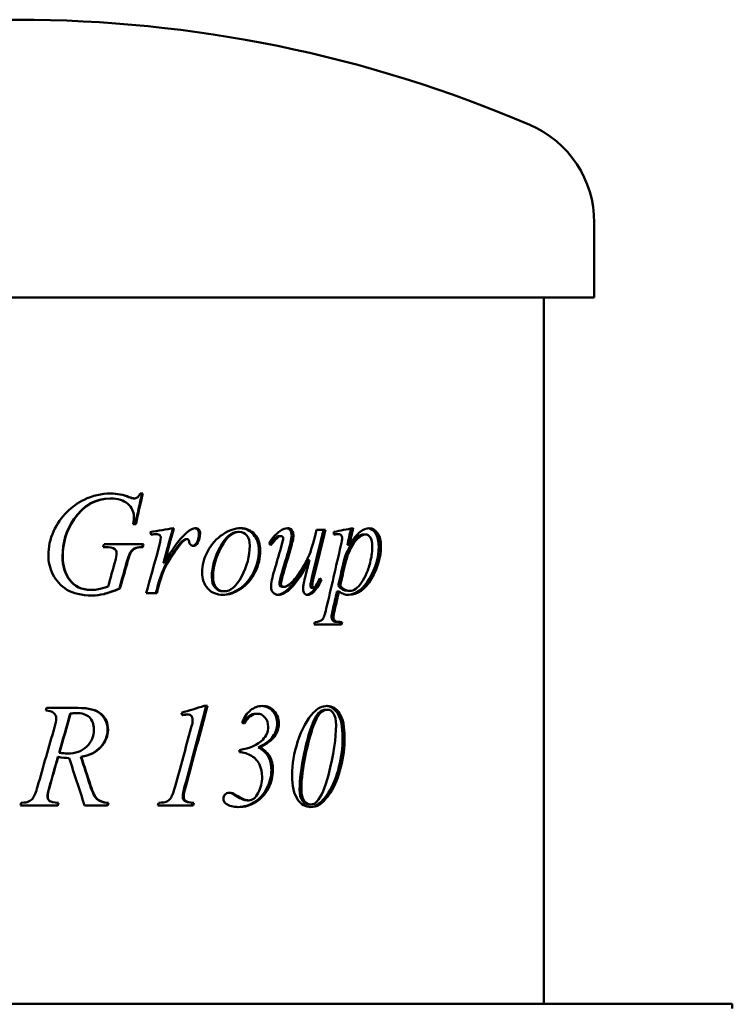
# Model space of a CAD drawing. Header units: millimetres. Extents: x 238 to 1022, y 218 to 673.
# Tile 4 of 4: x 803 to 1022, y 370 to 673. Entities that reach past the tile are written whole.
import ezdxf

# ---------------------------------------------------------------- set-up
doc = ezdxf.new("R2010")
doc.units = ezdxf.units.MM
doc.header["$LTSCALE"] = 3
doc.layers.add('Widoczne (ISO)', color=7, linetype='Continuous', lineweight=50)

msp = doc.modelspace()

# ---------------------------------------------------------------- linework, layer by layer
at = {"layer": 'Widoczne (ISO)'}
for p, q in [((979.93, 587.5), (979.93, 610.5)), ((979.93, 587.5), (624.93, 587.5)), ((964.43, 370), (964.43, 587.5)), ((830.86, 525.6), (831.04, 525.6)), ((836.55, 526.02), (836.76, 526.02)), ((838.05, 525.6), (838.27, 525.6)), ((840.94, 527.1), (840.16, 527.1)), ((837.98, 517.64), (838.77, 517.64)), ((897.17, 515.92), (894.42, 515.92)), ((844.81, 514.6), (845.07, 514.6)), ((854.28, 513.06), (854.61, 513.06)), ((870.17, 515.29), (870.59, 515.29)), ((883.05, 514.01), (883.55, 514.01)), ((899.77, 514.45), (899.77, 515.31)), ((900.59, 514.6), (901.19, 514.6)), ((908.89, 514.5), (909.55, 514.5)), ((828.75, 510.63), (829.35, 510.63)), ((841.18, 511.49), (828.99, 511.49)), ((840.73, 510.63), (840.97, 510.63)), ((851.97, 511.14), (852.28, 511.14)), ((857.52, 511.98), (857.87, 511.98)), ((903.93, 511.34), (904.56, 511.34)), ((891.72, 506.63), (892.27, 506.63)), ((847.27, 505.68), (847.55, 505.68)), ((846.66, 502.22), (846.94, 502.22)), ((895.37, 500.56), (895.95, 500.56)), ((825.02, 497.44), (825.16, 497.44)), ((833.71, 497.88), (833.91, 497.88)), ((845.65, 499.21), (845.92, 499.21)), ((883.87, 498.37), (884.38, 498.37)), ((892.89, 498.06), (893.45, 498.06)), ((901.12, 498.74), (901.74, 498.74)), ((841.96, 496.41), (845.24, 496.41)), ((865.63, 497), (866.03, 497)), ((892.81, 496.66), (893.37, 496.66)), ((900.72, 496.98), (901.33, 496.98)), ((904.02, 497.12), (904.65, 497.12)), ((893.73, 486.73), (902.14, 486.73)), ((901.7, 487.54), (902.32, 487.54)), ((821.08, 461.09), (811.33, 461.09)), ((860.85, 461.7), (859.87, 461.7)), ((818.61, 459.35), (818.71, 459.35)), ((820.26, 459.52), (820.37, 459.52)), ((854.47, 459.08), (854.79, 459.08)), ((875.71, 459.32), (876.17, 459.32)), ((897.17, 460.55), (897.76, 460.55)), ((876.43, 448.93), (876.89, 448.93)), ((814.78, 446.01), (814.86, 446.01)), ((815.17, 447.26), (815.25, 447.26)), ((817.64, 447.07), (817.74, 447.07)), ((821.88, 446.01), (822, 446.01)), ((870.68, 447.48), (870.68, 448.12)), ((812.11, 436.48), (812.17, 436.48)), ((868.18, 434.81), (868.59, 434.81)), ((803.27, 431.09), (814.73, 431.09)), ((812.23, 432.41), (812.29, 432.41)), ((814.88, 431.9), (814.95, 431.9)), ((823, 431.09), (830.1, 431.09)), ((830.17, 431.9), (830.34, 431.9)), ((845.52, 431.09), (856.39, 431.09)), ((856.26, 431.9), (856.6, 431.9)), ((873.12, 432.63), (873.56, 432.63)), ((892.06, 431.38), (892.62, 431.38)), ((894.59, 431.23), (895.17, 431.23)), ((1022.43, 370), (792.43, 370)), ((1022.43, 370), (1022.43, 368.5))]:
    msp.add_line(p, q, dxfattribs=at)
for centre, radius, start, end in [((802.43, 273), 400, 66.7905, 113.2095), ((947.15, 610.5), 32.78, 0, 66.7905)]:
    msp.add_arc(centre, radius, start, end, dxfattribs=at)
for points, knots in [([(811.85, 508.03), (811.85, 510.63), (812.39, 513.1), (813.47, 515.43), (814.56, 517.77), (815.92, 519.75), (817.54, 521.36), (819.17, 522.98), (820.93, 524.26), (822.83, 525.19)], [0, 0, 0, 0, 1, 1, 1, 2, 2, 2, 3, 3, 3, 3]), ([(838.17, 520.09), (838.17, 521.54), (837.55, 522.83), (836.28, 523.94), (835.02, 525.05), (833.28, 525.6), (831.04, 525.6)], [0, 0, 0, 0, 1, 1, 1, 2, 2, 2, 2]), ([(838.27, 525.6), (838.62, 525.6), (838.92, 525.69), (839.18, 525.86), (839.43, 526.03), (839.76, 526.45), (840.16, 527.1)], [0, 0, 0, 0, 1, 1, 1, 2, 2, 2, 2]), ([(856.93, 516.43), (857.3, 516.4), (857.6, 516.26), (857.83, 516.01), (858.1, 515.72), (858.23, 515.3), (858.23, 514.75)], [0.135, 0.135, 0.135, 0.135, 1, 1, 1, 2, 2, 2, 2]), ([(857.08, 516.44), (857.54, 516.44), (857.91, 516.3), (858.18, 516.01), (858.45, 515.72), (858.58, 515.3), (858.58, 514.75)], [0, 0, 0, 0, 1, 1, 1, 2, 2, 2, 2]), ([(859.18, 502.84), (859.18, 505.01), (859.76, 507.19), (860.93, 509.37), (862.1, 511.55), (863.65, 513.27), (865.56, 514.54), (867.48, 515.8), (869.32, 516.44), (871.08, 516.44)], [0, 0, 0, 0, 1, 1, 1, 2, 2, 2, 3, 3, 3, 3]), ([(870.87, 516.43), (872.54, 516.39), (873.9, 515.75), (874.97, 514.51), (876.09, 513.23), (876.64, 511.57), (876.64, 509.53)], [0.040046, 0.040046, 0.040046, 0.040046, 1, 1, 1, 2, 2, 2, 2]), ([(871.08, 516.44), (872.86, 516.44), (874.3, 515.8), (875.42, 514.51), (876.55, 513.23), (877.1, 511.57), (877.1, 509.53)], [0, 0, 0, 0, 1, 1, 1, 2, 2, 2, 2]), ([(885.29, 516.42), (885.69, 516.37), (886.03, 516.16), (886.3, 515.81), (886.61, 515.4), (886.77, 514.87), (886.77, 514.23)], [0.156124, 0.156124, 0.156124, 0.156124, 1, 1, 1, 2, 2, 2, 2]), ([(885.58, 516.44), (886.08, 516.44), (886.5, 516.23), (886.82, 515.81), (887.14, 515.4), (887.3, 514.87), (887.3, 514.23)], [0, 0, 0, 0, 1, 1, 1, 2, 2, 2, 2]), ([(904.56, 511.34), (905.8, 513.24), (906.9, 514.56), (907.85, 515.31), (908.81, 516.06), (909.78, 516.44), (910.76, 516.44)], [0, 0, 0, 0, 1, 1, 1, 2, 2, 2, 2]), ([(910.4, 516.42), (911.23, 516.32), (911.95, 515.81), (912.55, 514.88), (913.23, 513.84), (913.56, 512.49), (913.56, 510.83)], [0.105929, 0.105929, 0.105929, 0.105929, 1, 1, 1, 2, 2, 2, 2]), ([(910.76, 516.44), (911.73, 516.44), (912.56, 515.92), (913.24, 514.88), (913.92, 513.84), (914.25, 512.49), (914.25, 510.83)], [0, 0, 0, 0, 1, 1, 1, 2, 2, 2, 2]), ([(870.17, 515.29), (868.21, 515.29), (866.39, 513.73), (864.71, 510.63), (863.04, 507.52), (862.19, 504.44), (862.19, 501.39)], [0, 0, 0, 0, 1, 1, 1, 2, 2, 2, 2]), ([(870.59, 515.29), (868.62, 515.29), (866.79, 513.73), (865.1, 510.63), (863.41, 507.52), (862.56, 504.44), (862.56, 501.39)], [0, 0, 0, 0, 1, 1, 1, 2, 2, 2, 2]), ([(873.87, 511.05), (873.87, 512.42), (873.57, 513.47), (872.96, 514.2), (872.36, 514.92), (871.57, 515.29), (870.59, 515.29)], [0, 0, 0, 0, 1, 1, 1, 2, 2, 2, 2]), ([(883.05, 514.01), (882.73, 514.01), (882.41, 513.9), (882.09, 513.68), (881.79, 513.47), (881.13, 512.73), (880.1, 511.45)], [0, 0, 0, 0, 1, 1, 1, 1.943089, 1.943089, 1.943089, 1.943089]), ([(883.55, 514.01), (883.23, 514.01), (882.9, 513.9), (882.58, 513.68), (882.26, 513.46), (881.54, 512.64), (880.39, 511.22)], [0, 0, 0, 0, 1, 1, 1, 2, 2, 2, 2]), ([(884.16, 513.37), (884.16, 513.54), (884.1, 513.68), (883.97, 513.82), (883.85, 513.95), (883.71, 514.01), (883.55, 514.01)], [0, 0, 0, 0, 1, 1, 1, 2, 2, 2, 2]), ([(884.38, 498.37), (884.81, 498.37), (885.38, 498.62), (886.08, 499.1), (886.78, 499.58), (887.71, 500.66), (888.86, 502.34), (890, 504.03), (890.94, 505.6), (891.68, 507.08), (892.41, 508.55), (893.19, 510.88), (894, 514.09)], [0, 0, 0, 0, 1, 1, 1, 2, 2, 2, 3, 3, 3, 4, 4, 4, 4]), ([(902.3, 513.35), (902.3, 513.74), (902.21, 514.05), (902.03, 514.27), (901.85, 514.49), (901.57, 514.6), (901.19, 514.6)], [0, 0, 0, 0, 1, 1, 1, 2, 2, 2, 2]), ([(908.89, 514.5), (907.69, 514.5), (906.48, 513.59), (905.27, 511.77), (904.05, 509.95), (903.16, 507.81), (902.6, 505.36)], [0, 0, 0, 0, 1, 1, 1, 2, 2, 2, 2]), ([(909.55, 514.5), (908.34, 514.5), (907.12, 513.59), (905.9, 511.77), (904.69, 509.95), (903.78, 507.81), (903.22, 505.36)], [0, 0, 0, 0, 1, 1, 1, 2, 2, 2, 2]), ([(911.6, 510.85), (911.6, 512.03), (911.4, 512.93), (910.99, 513.56), (910.58, 514.19), (910.11, 514.5), (909.55, 514.5)], [0, 0, 0, 0, 1, 1, 1, 2, 2, 2, 2]), ([(840.73, 510.63), (839.62, 510.61), (838.82, 510.48), (838.32, 510.22), (837.82, 509.97), (837.39, 509.54), (837.03, 508.94)], [0, 0, 0, 0, 1, 1, 1, 2, 2, 2, 2]), ([(840.97, 510.63), (839.85, 510.61), (839.05, 510.48), (838.54, 510.22), (838.04, 509.97), (837.61, 509.54), (837.24, 508.94)], [0, 0, 0, 0, 1, 1, 1, 2, 2, 2, 2]), ([(856.44, 510.97), (856.11, 510.97), (855.84, 511.08), (855.62, 511.3), (855.39, 511.52), (855.25, 511.86), (855.19, 512.32)], [0, 0, 0, 0, 1, 1, 1, 2, 2, 2, 2]), ([(876.64, 509.53), (876.64, 507.3), (876.13, 505.11), (875.08, 502.95), (874.04, 500.78), (872.59, 499.06), (870.7, 497.8), (868.89, 496.58), (867.1, 495.94), (865.36, 495.9)], [0, 0, 0, 0, 1, 1, 1, 2, 2, 2, 2.964392, 2.964392, 2.964392, 2.964392]), ([(877.1, 509.53), (877.1, 507.3), (876.58, 505.11), (875.53, 502.95), (874.48, 500.78), (873.02, 499.06), (871.13, 497.8), (869.23, 496.53), (867.37, 495.9), (865.55, 495.9)], [0, 0, 0, 0, 1, 1, 1, 2, 2, 2, 3, 3, 3, 3]), ([(866.03, 497), (867.95, 497), (869.74, 498.55), (871.39, 501.63), (873.05, 504.72), (873.87, 507.86), (873.87, 511.05)], [0, 0, 0, 0, 1, 1, 1, 2, 2, 2, 2]), ([(913.56, 510.83), (913.56, 507.57), (912.62, 504.27), (910.68, 500.92), (908.82, 497.71), (906.62, 496.03), (904.06, 495.91)], [0, 0, 0, 0, 1, 1, 1, 1.960333, 1.960333, 1.960333, 1.960333]), ([(914.25, 510.83), (914.25, 507.57), (913.31, 504.27), (911.35, 500.92), (909.4, 497.57), (907.09, 495.9), (904.37, 495.9)], [0, 0, 0, 0, 1, 1, 1, 2, 2, 2, 2]), ([(904.65, 497.12), (905.26, 497.12), (905.87, 497.34), (906.49, 497.76), (907.1, 498.19), (907.7, 498.82), (908.28, 499.66), (908.86, 500.5), (909.38, 501.47), (909.84, 502.57), (910.3, 503.66), (910.71, 504.95), (911.06, 506.44), (911.42, 507.92), (911.6, 509.4), (911.6, 510.85)], [0, 0, 0, 0, 1, 1, 1, 2, 2, 2, 3, 3, 3, 4, 4, 4, 5, 5, 5, 5]), ([(825.21, 495.73), (822.09, 495.73), (819.54, 496.32), (817.59, 497.5), (815.64, 498.69), (814.19, 500.26), (813.25, 502.21), (812.32, 504.16), (811.85, 506.1), (811.85, 508.03)], [0, 0, 0, 0, 1, 1, 1, 2, 2, 2, 3, 3, 3, 3]), ([(816.21, 507.74), (816.21, 504.94), (816.93, 502.53), (818.37, 500.49), (819.81, 498.46), (822.03, 497.44), (825.02, 497.44)], [0, 0, 0, 0, 1, 1, 1, 2, 2, 2, 2]), ([(816.3, 507.74), (816.3, 504.94), (817.02, 502.53), (818.47, 500.49), (819.92, 498.46), (822.15, 497.44), (825.16, 497.44)], [0, 0, 0, 0, 1, 1, 1, 2, 2, 2, 2]), ([(891.72, 506.63), (889.57, 502.53), (887.73, 499.72), (886.24, 498.19), (884.86, 496.77), (883.56, 496.01), (882.37, 495.91)], [0, 0, 0, 0, 1, 1, 1, 1.930177, 1.930177, 1.930177, 1.930177]), ([(892.27, 506.63), (890.11, 502.53), (888.26, 499.72), (886.76, 498.19), (885.26, 496.66), (883.87, 495.9), (882.59, 495.9)], [0, 0, 0, 0, 1, 1, 1, 2, 2, 2, 2]), ([(865.55, 495.9), (863.69, 495.9), (862.15, 496.54), (860.96, 497.84), (859.78, 499.13), (859.18, 500.79), (859.18, 502.84)], [0, 0, 0, 0, 1, 1, 1, 2, 2, 2, 2]), ([(862.19, 501.39), (862.19, 499.98), (862.52, 498.9), (863.17, 498.14), (863.83, 497.38), (864.65, 497), (865.63, 497)], [0, 0, 0, 0, 1, 1, 1, 2, 2, 2, 2]), ([(862.56, 501.39), (862.56, 499.98), (862.89, 498.9), (863.55, 498.14), (864.21, 497.38), (865.03, 497), (866.03, 497)], [0, 0, 0, 0, 1, 1, 1, 2, 2, 2, 2]), ([(893.45, 498.06), (893.61, 498.06), (893.79, 498.16), (893.98, 498.37), (894.17, 498.59), (894.64, 499.49), (895.41, 501.07)], [0, 0, 0, 0, 1, 1, 1, 2, 2, 2, 2]), ([(833.71, 497.88), (831.74, 497.02), (830.14, 496.44), (828.92, 496.16), (827.72, 495.87), (826.46, 495.73), (825.13, 495.73)], [0, 0, 0, 0, 1, 1, 1, 1.983732, 1.983732, 1.983732, 1.983732]), ([(825.16, 497.44), (825.9, 497.44), (826.61, 497.51), (827.27, 497.64), (827.93, 497.77), (828.93, 498.06), (830.27, 498.5)], [0, 0, 0, 0, 1, 1, 1, 2, 2, 2, 2]), ([(833.91, 497.88), (831.92, 497.02), (830.31, 496.44), (829.08, 496.16), (827.86, 495.87), (826.57, 495.73), (825.21, 495.73)], [0, 0, 0, 0, 1, 1, 1, 2, 2, 2, 2]), ([(882.59, 495.9), (881.98, 495.9), (881.47, 496.13), (881.05, 496.6), (880.62, 497.06), (880.41, 497.66), (880.41, 498.37)], [0, 0, 0, 0, 1, 1, 1, 2, 2, 2, 2]), ([(882.97, 499.31), (882.97, 499.01), (883.05, 498.78), (883.21, 498.62), (883.37, 498.46), (883.59, 498.37), (883.87, 498.37)], [0, 0, 0, 0, 1, 1, 1, 2, 2, 2, 2]), ([(883.47, 499.31), (883.47, 499.01), (883.55, 498.78), (883.71, 498.62), (883.87, 498.46), (884.09, 498.37), (884.38, 498.37)], [0, 0, 0, 0, 1, 1, 1, 2, 2, 2, 2]), ([(891.66, 495.9), (891.25, 495.9), (890.92, 496.06), (890.66, 496.39), (890.41, 496.72), (890.28, 497.13), (890.28, 497.64)], [0, 0, 0, 0, 1, 1, 1, 2, 2, 2, 2]), ([(892.55, 498.77), (892.55, 498.52), (892.58, 498.34), (892.64, 498.23), (892.7, 498.11), (892.78, 498.06), (892.89, 498.06)], [0, 0, 0, 0, 1, 1, 1, 2, 2, 2, 2]), ([(893.11, 498.77), (893.11, 498.52), (893.14, 498.34), (893.2, 498.23), (893.26, 498.11), (893.34, 498.06), (893.45, 498.06)], [0, 0, 0, 0, 1, 1, 1, 2, 2, 2, 2]), ([(904.37, 495.9), (903.8, 495.9), (903.29, 495.98), (902.84, 496.13), (902.39, 496.29), (901.89, 496.57), (901.33, 496.98)], [0, 0, 0, 0, 1, 1, 1, 2, 2, 2, 2]), ([(893.92, 487.54), (895.05, 487.61), (895.81, 487.84), (896.2, 488.25), (896.59, 488.66), (897, 489.8), (897.42, 491.68)], [0, 0, 0, 0, 1, 1, 1, 2, 2, 2, 2]), ([(899.03, 489.09), (899.03, 488.76), (899.1, 488.48), (899.24, 488.25), (899.37, 488.02), (899.59, 487.85), (899.9, 487.72), (900.2, 487.6), (900.81, 487.54), (901.7, 487.54)], [0, 0, 0, 0, 1, 1, 1, 2, 2, 2, 3, 3, 3, 3]), ([(899.63, 489.09), (899.63, 488.76), (899.7, 488.48), (899.84, 488.25), (899.98, 488.02), (900.2, 487.85), (900.5, 487.72), (900.81, 487.6), (901.42, 487.54), (902.32, 487.54)], [0, 0, 0, 0, 1, 1, 1, 2, 2, 2, 3, 3, 3, 3]), ([(820.96, 461.09), (824.2, 461.09), (826.53, 460.47), (827.95, 459.24), (829.37, 458), (830.07, 456.37), (830.07, 454.35)], [0, 0, 0, 0, 1, 1, 1, 2, 2, 2, 2]), ([(821.08, 461.09), (824.34, 461.09), (826.68, 460.47), (828.1, 459.24), (829.53, 458), (830.24, 456.37), (830.24, 454.35)], [0, 0, 0, 0, 1, 1, 1, 2, 2, 2, 2]), ([(871.48, 456.5), (872.18, 458.22), (873.06, 459.51), (874.14, 460.39), (875.22, 461.26), (876.4, 461.7), (877.67, 461.7)], [0, 0, 0, 0, 1, 1, 1, 2, 2, 2, 2]), ([(877.45, 461.69), (878.87, 461.64), (880.02, 461.13), (880.91, 460.14), (881.85, 459.11), (882.31, 457.79), (882.31, 456.21)], [0.053318, 0.053318, 0.053318, 0.053318, 1, 1, 1, 2, 2, 2, 2]), ([(877.67, 461.7), (879.22, 461.7), (880.46, 461.18), (881.4, 460.14), (882.34, 459.11), (882.81, 457.79), (882.81, 456.21)], [0, 0, 0, 0, 1, 1, 1, 2, 2, 2, 2]), ([(897.41, 461.69), (898.81, 461.6), (899.98, 460.81), (900.93, 459.33), (901.95, 457.76), (902.45, 455.27), (902.45, 451.87)], [0.061948, 0.061948, 0.061948, 0.061948, 1, 1, 1, 2, 2, 2, 2]), ([(897.72, 461.7), (899.25, 461.7), (900.52, 460.91), (901.54, 459.33), (902.57, 457.76), (903.07, 455.27), (903.07, 451.87)], [0, 0, 0, 0, 1, 1, 1, 2, 2, 2, 2]), ([(814.27, 457.88), (814.27, 458.55), (813.99, 459.12), (813.44, 459.59), (812.88, 460.07), (812.09, 460.29), (811.06, 460.28)], [0, 0, 0, 0, 1, 1, 1, 2, 2, 2, 2]), ([(825.84, 454.44), (825.84, 456.08), (825.39, 457.33), (824.48, 458.21), (823.57, 459.08), (822.21, 459.52), (820.37, 459.52)], [0, 0, 0, 0, 1, 1, 1, 2, 2, 2, 2]), ([(856.27, 457.41), (856.27, 457.93), (856.14, 458.34), (855.88, 458.64), (855.62, 458.93), (855.26, 459.08), (854.79, 459.08)], [0, 0, 0, 0, 1, 1, 1, 2, 2, 2, 2]), ([(879.53, 455.3), (879.53, 456.46), (879.2, 457.42), (878.55, 458.18), (877.89, 458.94), (877.1, 459.32), (876.17, 459.32)], [0, 0, 0, 0, 1, 1, 1, 2, 2, 2, 2]), ([(897.17, 460.55), (896.49, 460.55), (895.79, 460.21), (895.07, 459.54), (894.36, 458.87), (893.61, 457.48), (892.84, 455.35), (892.07, 453.23), (891.32, 450.49), (890.6, 447.14)], [0, 0, 0, 0, 1, 1, 1, 2, 2, 2, 3, 3, 3, 3]), ([(897.76, 460.55), (897.07, 460.55), (896.37, 460.21), (895.65, 459.54), (894.93, 458.87), (894.18, 457.48), (893.4, 455.35), (892.62, 453.23), (891.87, 450.49), (891.15, 447.14)], [0, 0, 0, 0, 1, 1, 1, 2, 2, 2, 3, 3, 3, 3]), ([(900.45, 455.77), (900.45, 457.4), (900.19, 458.61), (899.65, 459.38), (899.12, 460.16), (898.49, 460.55), (897.76, 460.55)], [0, 0, 0, 0, 1, 1, 1, 2, 2, 2, 2]), ([(882.31, 456.21), (882.31, 454.85), (881.87, 453.55), (881, 452.29), (880.12, 451.03), (878.61, 449.91), (876.43, 448.93)], [0, 0, 0, 0, 1, 1, 1, 2, 2, 2, 2]), ([(882.81, 456.21), (882.81, 454.85), (882.37, 453.55), (881.48, 452.29), (880.6, 451.03), (879.08, 449.91), (876.89, 448.93)], [0, 0, 0, 0, 1, 1, 1, 2, 2, 2, 2]), ([(817.74, 447.07), (820.24, 447.07), (822.22, 447.77), (823.67, 449.19), (825.12, 450.6), (825.84, 452.35), (825.84, 454.44)], [0, 0, 0, 0, 1, 1, 1, 2, 2, 2, 2]), ([(830.07, 454.35), (830.07, 452.42), (829.35, 450.65), (827.89, 449.05), (826.43, 447.45), (824.43, 446.44), (821.88, 446.01)], [0, 0, 0, 0, 1, 1, 1, 2, 2, 2, 2]), ([(830.24, 454.35), (830.24, 452.42), (829.51, 450.65), (828.04, 449.05), (826.58, 447.45), (824.56, 446.44), (822, 446.01)], [0, 0, 0, 0, 1, 1, 1, 2, 2, 2, 2]), ([(902.45, 451.87), (902.45, 448.95), (902.08, 445.96), (901.33, 442.92), (900.58, 439.89), (899.51, 437.25), (898.11, 435.03)], [0, 0, 0, 0, 1, 1, 1, 2, 2, 2, 2]), ([(903.07, 451.87), (903.07, 448.95), (902.7, 445.96), (901.94, 442.92), (901.19, 439.89), (900.12, 437.25), (898.71, 435.03)], [0, 0, 0, 0, 1, 1, 1, 2, 2, 2, 2]), ([(876.43, 448.93), (877.78, 448.29), (878.8, 447.38), (879.48, 446.2), (880.17, 445.01), (880.51, 443.59), (880.51, 441.92)], [0, 0, 0, 0, 1, 1, 1, 2, 2, 2, 2]), ([(876.89, 448.93), (878.25, 448.29), (879.27, 447.38), (879.96, 446.2), (880.65, 445.01), (880.99, 443.59), (880.99, 441.92)], [0, 0, 0, 0, 1, 1, 1, 2, 2, 2, 2]), ([(877.65, 439.86), (877.65, 441.27), (877.39, 442.52), (876.87, 443.64), (876.34, 444.75), (875.52, 445.65), (874.39, 446.33), (873.27, 447.02), (872.03, 447.4), (870.68, 447.48)], [0, 0, 0, 0, 1, 1, 1, 2, 2, 2, 3, 3, 3, 3]), ([(880.51, 441.92), (880.51, 440.07), (880.05, 438.23), (879.12, 436.38), (878.19, 434.53), (876.91, 433.1), (875.27, 432.09), (873.68, 431.11), (872.01, 430.61), (870.24, 430.57)], [0, 0, 0, 0, 1, 1, 1, 2, 2, 2, 2.964138, 2.964138, 2.964138, 2.964138]), ([(880.99, 441.92), (880.99, 440.07), (880.53, 438.23), (879.59, 436.38), (878.66, 434.53), (877.37, 433.1), (875.72, 432.09), (874.07, 431.08), (872.31, 430.57), (870.46, 430.57)], [0, 0, 0, 0, 1, 1, 1, 2, 2, 2, 3, 3, 3, 3]), ([(873.56, 432.63), (874.75, 432.63), (875.72, 433.4), (876.49, 434.93), (877.27, 436.47), (877.65, 438.11), (877.65, 439.86)], [0, 0, 0, 0, 1, 1, 1, 2, 2, 2, 2]), ([(892.64, 430.57), (891.04, 430.57), (889.68, 431.36), (888.59, 432.94), (887.49, 434.51), (886.94, 437.01), (886.94, 440.42)], [0, 0, 0, 0, 1, 1, 1, 2, 2, 2, 2]), ([(824.71, 437.21), (825.41, 435.06), (826.11, 433.65), (826.8, 433), (827.49, 432.34), (828.62, 431.98), (830.17, 431.9)], [0, 0, 0, 0, 1, 1, 1, 2, 2, 2, 2]), ([(824.84, 437.21), (825.56, 435.06), (826.26, 433.65), (826.95, 433), (827.65, 432.34), (828.78, 431.98), (830.34, 431.9)], [0, 0, 0, 0, 1, 1, 1, 2, 2, 2, 2]), ([(853.25, 433.73), (853.25, 433.19), (853.42, 432.78), (853.78, 432.48), (854.13, 432.19), (854.96, 431.99), (856.26, 431.9)], [0, 0, 0, 0, 1, 1, 1, 2, 2, 2, 2]), ([(853.56, 433.73), (853.56, 433.19), (853.74, 432.78), (854.1, 432.48), (854.45, 432.19), (855.29, 431.99), (856.6, 431.9)], [0, 0, 0, 0, 1, 1, 1, 2, 2, 2, 2]), ([(865.73, 433.1), (865.73, 433.62), (865.91, 434.06), (866.25, 434.43), (866.6, 434.8), (867.02, 434.98), (867.53, 434.98)], [0, 0, 0, 0, 1, 1, 1, 2, 2, 2, 2]), ([(868.18, 434.81), (868.39, 434.73), (868.91, 434.43), (869.74, 433.92), (870.58, 433.4), (871.22, 433.06), (871.68, 432.89), (872.14, 432.72), (872.62, 432.63), (873.12, 432.63)], [0, 0, 0, 0, 1, 1, 1, 2, 2, 2, 3, 3, 3, 3]), ([(868.59, 434.81), (868.8, 434.73), (869.32, 434.43), (870.16, 433.92), (871, 433.4), (871.65, 433.06), (872.11, 432.89), (872.58, 432.72), (873.06, 432.63), (873.56, 432.63)], [0, 0, 0, 0, 1, 1, 1, 2, 2, 2, 3, 3, 3, 3]), ([(889.21, 435.96), (889.21, 434.43), (889.49, 433.28), (890.05, 432.52), (890.61, 431.76), (891.28, 431.38), (892.06, 431.38)], [0, 0, 0, 0, 1, 1, 1, 2, 2, 2, 2]), ([(889.75, 435.96), (889.75, 434.43), (890.03, 433.28), (890.59, 432.52), (891.15, 431.76), (891.83, 431.38), (892.62, 431.38)], [0, 0, 0, 0, 1, 1, 1, 2, 2, 2, 2])]:
    msp.add_open_spline(points, degree=3, knots=knots, dxfattribs=at)
for points in [[(830.86, 525.6), (826.32, 525.6), (822.58, 523.46), (819.68, 519.16)], [(831.04, 525.6), (826.47, 525.6), (822.71, 523.46), (819.79, 519.16)], [(822.83, 525.19), (825.45, 526.46), (828.19, 527.1), (831.04, 527.1)], [(830.95, 527.1), (833.01, 527.09), (834.88, 526.73), (836.55, 526.02)], [(831.04, 527.1), (833.15, 527.1), (835.05, 526.74), (836.76, 526.02)], [(836.55, 526.02), (837.23, 525.74), (837.73, 525.6), (838.05, 525.6)], [(836.76, 526.02), (837.45, 525.74), (837.95, 525.6), (838.27, 525.6)], [(840.7, 527.1), (839.99, 523.95), (839.27, 520.79), (838.55, 517.64)], [(840.94, 527.1), (840.22, 523.95), (839.5, 520.79), (838.77, 517.64)], [(819.68, 519.16), (817.37, 515.76), (816.21, 511.95), (816.21, 507.74)], [(819.79, 519.16), (817.46, 515.76), (816.3, 511.95), (816.3, 507.74)], [(837.98, 517.64), (838.11, 518.75), (838.17, 519.57), (838.17, 520.09)], [(843.22, 515.21), (845.67, 515.62), (848.09, 516.03), (850.51, 516.44)], [(850.19, 516.39), (849.22, 512.82), (848.25, 509.25), (847.27, 505.68)], [(850.51, 516.44), (849.52, 512.85), (848.54, 509.26), (847.55, 505.68)], [(854.31, 514.94), (855.45, 515.94), (856.38, 516.44), (857.08, 516.44)], [(879.79, 511.71), (880.85, 513.42), (881.96, 514.68), (883.13, 515.48)], [(883.13, 515.48), (884.02, 516.12), (884.84, 516.44), (885.58, 516.44)], [(896.58, 515.92), (895.49, 511.46), (894.4, 507), (893.29, 502.54)], [(897.17, 515.92), (896.07, 511.46), (894.97, 507), (893.86, 502.54)], [(894, 514.09), (894.14, 514.7), (894.28, 515.31), (894.42, 515.92)], [(899.77, 515.31), (901.78, 515.69), (903.76, 516.06), (905.7, 516.44)], [(905.03, 516.31), (904.67, 514.65), (904.3, 513), (903.93, 511.34)], [(905.7, 516.44), (905.32, 514.74), (904.94, 513.04), (904.56, 511.34)], [(843.51, 514.4), (843.41, 514.67), (843.32, 514.94), (843.22, 515.21)], [(844.81, 514.6), (844.56, 514.6), (844.12, 514.55), (843.49, 514.44)], [(845.07, 514.6), (844.79, 514.6), (844.27, 514.53), (843.51, 514.4)], [(846.16, 514.26), (845.87, 514.49), (845.51, 514.6), (845.07, 514.6)], [(845.78, 510.16), (846.24, 511.76), (846.46, 512.9), (846.46, 513.57)], [(846.46, 513.57), (846.46, 513.85), (846.36, 514.08), (846.16, 514.26)], [(847.55, 505.68), (850.06, 510.09), (852.31, 513.18), (854.31, 514.94)], [(853.62, 512.88), (853.25, 512.67), (852.7, 512.09), (851.97, 511.14)], [(853.93, 512.88), (853.56, 512.67), (853.01, 512.09), (852.28, 511.14)], [(854.28, 513.06), (854.04, 513.06), (853.82, 513), (853.62, 512.88)], [(854.61, 513.06), (854.36, 513.06), (854.14, 513), (853.93, 512.88)], [(855, 512.88), (854.89, 513), (854.76, 513.06), (854.61, 513.06)], [(855.19, 512.32), (855.16, 512.6), (855.09, 512.79), (855, 512.88)], [(858.23, 514.75), (858.23, 513.78), (858, 512.86), (857.52, 511.98)], [(858.58, 514.75), (858.58, 513.78), (858.34, 512.86), (857.87, 511.98)], [(883.44, 510.31), (883.93, 511.94), (884.16, 512.97), (884.16, 513.37)], [(886.77, 514.23), (886.77, 513.43), (886.48, 512.02), (885.9, 509.99)], [(887.3, 514.23), (887.3, 513.43), (887.01, 512.02), (886.42, 509.99)], [(900.59, 514.6), (900.37, 514.6), (900.1, 514.58), (899.77, 514.54)], [(901.19, 514.6), (900.86, 514.6), (900.38, 514.55), (899.77, 514.45)], [(901.89, 511.07), (902.16, 512.3), (902.3, 513.06), (902.3, 513.35)], [(828.75, 510.63), (828.83, 510.92), (828.91, 511.2), (828.99, 511.49)], [(832.32, 509.99), (831.71, 510.42), (830.72, 510.63), (829.35, 510.63)], [(832.87, 508.77), (832.87, 509.31), (832.69, 509.71), (832.32, 509.99)], [(840.94, 511.49), (840.87, 511.2), (840.8, 510.92), (840.73, 510.63)], [(841.18, 511.49), (841.11, 511.2), (841.04, 510.92), (840.97, 510.63)], [(841.96, 496.41), (843.24, 501), (844.51, 505.58), (845.78, 510.16)], [(851.97, 511.14), (850.81, 509.71), (849.55, 507.84), (848.18, 505.53)], [(852.28, 511.14), (851.11, 509.71), (849.84, 507.84), (848.46, 505.53)], [(857.52, 511.98), (857.23, 511.37), (856.82, 511.04), (856.28, 510.98)], [(857.87, 511.98), (857.54, 511.31), (857.07, 510.97), (856.44, 510.97)], [(880.39, 511.22), (880.19, 511.38), (879.99, 511.54), (879.79, 511.71)], [(881.44, 503.47), (882.11, 505.75), (882.78, 508.03), (883.44, 510.31)], [(885.9, 509.99), (885.21, 507.64), (884.52, 505.29), (883.83, 502.93)], [(886.42, 509.99), (885.73, 507.64), (885.03, 505.29), (884.33, 502.93)], [(897.42, 491.68), (898.93, 498.15), (900.42, 504.61), (901.89, 511.07)], [(832.41, 506.22), (832.72, 507.28), (832.87, 508.13), (832.87, 508.77)], [(837.03, 508.94), (836.79, 508.55), (836.4, 507.39), (835.86, 505.46)], [(837.24, 508.94), (837, 508.55), (836.61, 507.39), (836.07, 505.46)], [(890.53, 499.62), (890.74, 500.64), (891.32, 502.97), (892.27, 506.63)], [(830.27, 498.5), (830.98, 501.07), (831.7, 503.64), (832.41, 506.22)], [(835.86, 505.46), (835.14, 502.93), (834.43, 500.41), (833.71, 497.88)], [(836.07, 505.46), (835.35, 502.93), (834.63, 500.41), (833.91, 497.88)], [(848.18, 505.53), (847.59, 504.55), (847.08, 503.45), (846.66, 502.22)], [(848.46, 505.53), (847.87, 504.55), (847.36, 503.45), (846.94, 502.22)], [(880.41, 498.37), (880.41, 499.49), (880.76, 501.18), (881.44, 503.47)], [(902.6, 505.36), (902.11, 503.15), (901.62, 500.95), (901.12, 498.74)], [(903.22, 505.36), (902.73, 503.15), (902.23, 500.95), (901.74, 498.74)], [(846.66, 502.22), (846.07, 500.56), (845.73, 499.55), (845.65, 499.21)], [(846.94, 502.22), (846.34, 500.56), (846, 499.55), (845.92, 499.21)], [(883.83, 502.93), (883.25, 501.02), (882.97, 499.81), (882.97, 499.31)], [(884.33, 502.93), (883.76, 501.02), (883.47, 499.81), (883.47, 499.31)], [(893.29, 502.54), (892.8, 500.55), (892.55, 499.29), (892.55, 498.77)], [(895.37, 500.56), (894.55, 498.76), (893.69, 497.46), (892.81, 496.66)], [(893.86, 502.54), (893.36, 500.55), (893.11, 499.29), (893.11, 498.77)], [(895.95, 500.56), (895.12, 498.76), (894.26, 497.46), (893.37, 496.66)], [(895.23, 500.7), (895.27, 500.65), (895.32, 500.6), (895.37, 500.56)], [(895.41, 501.07), (895.59, 500.9), (895.77, 500.73), (895.95, 500.56)], [(845.65, 499.21), (845.43, 498.28), (845.2, 497.34), (844.97, 496.41)], [(845.92, 499.21), (845.69, 498.28), (845.46, 497.34), (845.24, 496.41)], [(890.28, 497.64), (890.28, 498.15), (890.37, 498.81), (890.53, 499.62)], [(901.12, 498.74), (901.84, 497.66), (902.81, 497.12), (904.02, 497.12)], [(901.74, 498.74), (902.46, 497.66), (903.44, 497.12), (904.65, 497.12)], [(892.81, 496.66), (892.33, 496.24), (891.86, 496), (891.4, 495.92)], [(893.37, 496.66), (892.79, 496.15), (892.22, 495.9), (891.66, 495.9)], [(900.72, 496.98), (900.29, 495.07), (899.86, 493.17), (899.42, 491.27)], [(901.33, 496.98), (900.9, 495.07), (900.46, 493.17), (900.03, 491.27)], [(899.42, 491.27), (899.16, 490.16), (899.03, 489.43), (899.03, 489.09)], [(900.03, 491.27), (899.76, 490.16), (899.63, 489.43), (899.63, 489.09)], [(893.73, 486.73), (893.79, 487), (893.86, 487.27), (893.92, 487.54)], [(901.7, 487.54), (901.64, 487.27), (901.59, 487), (901.53, 486.73)], [(902.32, 487.54), (902.26, 487.27), (902.2, 487), (902.14, 486.73)], [(811.06, 460.28), (811.15, 460.55), (811.24, 460.82), (811.33, 461.09)], [(852.82, 459.62), (855.19, 460.31), (857.54, 461), (859.87, 461.7)], [(860.49, 461.7), (858.29, 453.43), (856.06, 445.16), (853.82, 436.9)], [(860.85, 461.7), (858.63, 453.43), (856.4, 445.16), (854.14, 436.9)], [(893.47, 459.66), (894.75, 461.02), (896.17, 461.7), (897.72, 461.7)], [(811.14, 460.28), (811.11, 460.28), (811.09, 460.28), (811.06, 460.28)], [(813.73, 455.06), (814.09, 456.27), (814.27, 457.21), (814.27, 457.88)], [(818.61, 459.35), (817.47, 455.32), (816.32, 451.29), (815.17, 447.26)], [(818.71, 459.35), (817.56, 455.32), (816.4, 451.29), (815.25, 447.26)], [(820.26, 459.52), (819.79, 459.52), (819.24, 459.46), (818.61, 459.35)], [(820.37, 459.52), (819.9, 459.52), (819.35, 459.46), (818.71, 459.35)], [(853.1, 458.81), (853, 459.08), (852.91, 459.35), (852.82, 459.62)], [(854.47, 459.08), (854.16, 459.08), (853.7, 459.01), (853.07, 458.87)], [(854.79, 459.08), (854.44, 459.08), (853.87, 458.99), (853.1, 458.81)], [(875.71, 459.32), (874.28, 459.32), (872.99, 458.34), (871.85, 456.38)], [(876.17, 459.32), (874.7, 459.32), (873.38, 458.3), (872.21, 456.26)], [(888.59, 450.6), (889.89, 454.58), (891.52, 457.61), (893.47, 459.66)], [(808.54, 436.92), (810.27, 442.97), (812, 449.01), (813.73, 455.06)], [(855.74, 454.71), (856.04, 455.79), (856.2, 456.41), (856.23, 456.55)], [(856.23, 456.55), (856.26, 456.85), (856.27, 457.13), (856.27, 457.41)], [(872.21, 456.26), (871.97, 456.34), (871.73, 456.42), (871.48, 456.5)], [(877.84, 451.31), (878.97, 452.42), (879.53, 453.75), (879.53, 455.3)], [(898.08, 440.42), (899.67, 446.72), (900.45, 451.83), (900.45, 455.77)], [(850.88, 436.9), (852.51, 442.83), (854.13, 448.77), (855.74, 454.71)], [(870.68, 448.12), (873.93, 448.66), (876.3, 449.72), (877.84, 451.31)], [(886.94, 440.42), (886.94, 443.81), (887.49, 447.2), (888.59, 450.6)], [(814.78, 446.01), (813.89, 442.83), (813, 439.66), (812.11, 436.48)], [(814.86, 446.01), (813.96, 442.83), (813.06, 439.66), (812.17, 436.48)], [(818.25, 445.67), (817.16, 445.65), (816.03, 445.77), (814.86, 446.01)], [(815.17, 447.26), (816.11, 447.13), (816.93, 447.07), (817.64, 447.07)], [(815.25, 447.26), (816.19, 447.13), (817.02, 447.07), (817.74, 447.07)], [(818.15, 445.67), (818.1, 445.67), (818.05, 445.67), (818, 445.67)], [(823, 431.09), (821.42, 435.95), (819.83, 440.81), (818.25, 445.67)], [(821.88, 446.01), (822.82, 443.08), (823.77, 440.15), (824.71, 437.21)], [(822, 446.01), (822.95, 443.08), (823.9, 440.15), (824.84, 437.21)], [(890.6, 447.14), (889.67, 442.76), (889.21, 439.04), (889.21, 435.96)], [(891.15, 447.14), (890.22, 442.76), (889.75, 439.04), (889.75, 435.96)], [(894.52, 432.26), (895.92, 433.86), (897.1, 436.58), (898.08, 440.42)], [(807.05, 433.24), (807.52, 433.95), (808.02, 435.17), (808.54, 436.92)], [(849.45, 433.24), (849.92, 433.93), (850.4, 435.15), (850.88, 436.9)], [(853.82, 436.9), (853.44, 435.44), (853.25, 434.39), (853.25, 433.73)], [(854.14, 436.9), (853.76, 435.44), (853.56, 434.39), (853.56, 433.73)], [(812.11, 436.48), (811.77, 435.4), (811.6, 434.49), (811.6, 433.76)], [(811.6, 433.76), (811.6, 433.19), (811.81, 432.74), (812.23, 432.41)], [(812.17, 436.48), (811.82, 435.4), (811.65, 434.49), (811.65, 433.76)], [(811.65, 433.76), (811.65, 433.19), (811.86, 432.74), (812.29, 432.41)], [(867.35, 434.98), (867.62, 434.96), (867.9, 434.9), (868.18, 434.81)], [(867.53, 434.98), (867.88, 434.98), (868.23, 434.93), (868.59, 434.81)], [(898.11, 435.03), (897, 433.28), (895.83, 432.02), (894.59, 431.23)], [(898.71, 435.03), (897.59, 433.28), (896.41, 432.02), (895.17, 431.23)], [(803.27, 431.09), (803.36, 431.36), (803.44, 431.63), (803.52, 431.9)], [(803.52, 431.9), (804.6, 431.94), (805.33, 432.06), (805.73, 432.24)], [(805.73, 432.24), (806.33, 432.48), (806.77, 432.82), (807.05, 433.24)], [(812.23, 432.41), (812.55, 432.18), (813.44, 432.01), (814.88, 431.9)], [(812.29, 432.41), (812.61, 432.18), (813.5, 432.01), (814.95, 431.9)], [(814.88, 431.9), (814.8, 431.63), (814.73, 431.36), (814.66, 431.09)], [(814.95, 431.9), (814.88, 431.63), (814.81, 431.36), (814.73, 431.09)], [(830.17, 431.9), (830.09, 431.63), (830.01, 431.36), (829.93, 431.09)], [(830.34, 431.9), (830.26, 431.63), (830.18, 431.36), (830.1, 431.09)], [(845.52, 431.09), (845.62, 431.36), (845.72, 431.63), (845.83, 431.9)], [(845.83, 431.9), (846.99, 431.93), (847.76, 432.03), (848.14, 432.19)], [(848.14, 432.19), (848.72, 432.45), (849.15, 432.8), (849.45, 433.24)], [(856.26, 431.9), (856.19, 431.63), (856.13, 431.36), (856.06, 431.09)], [(856.6, 431.9), (856.53, 431.63), (856.46, 431.36), (856.39, 431.09)], [(866.61, 431.55), (866.03, 431.99), (865.73, 432.51), (865.73, 433.1)], [(870.46, 430.57), (868.78, 430.57), (867.5, 430.9), (866.61, 431.55)], [(894.59, 431.23), (893.95, 430.84), (893.21, 430.62), (892.38, 430.58)], [(892.62, 431.38), (893.36, 431.38), (894, 431.67), (894.52, 432.26)], [(895.17, 431.23), (894.44, 430.79), (893.6, 430.57), (892.64, 430.57)]]:
    msp.add_open_spline(points, degree=3, dxfattribs=at)

doc.saveas('drawing.dxf')
